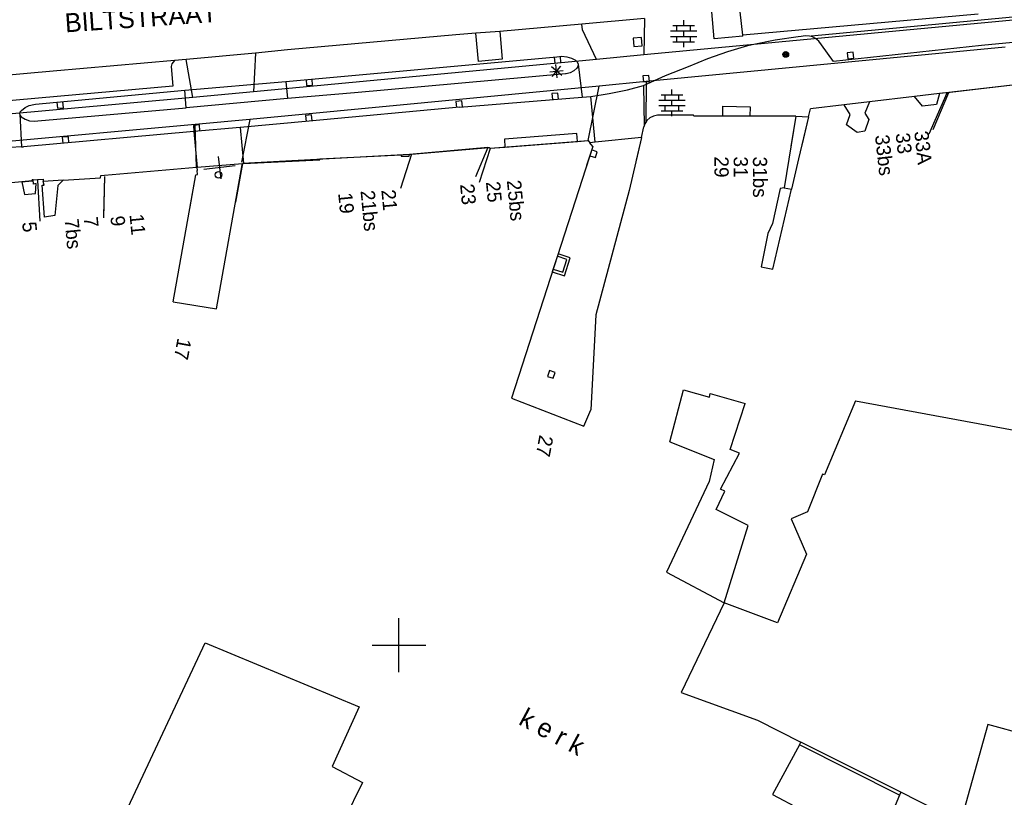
# Model space of a CAD drawing. Header units: millimetres. Extents: x 135944 to 142000, y 454200 to 456692.
# Tile 145 of 185: x 137172 to 137245, y 456289 to 456347. Entities that reach past the tile are written whole.
import ezdxf
from ezdxf.enums import TextEntityAlignment as Align

# ---------------------------------------------------------------- set-up
doc = ezdxf.new("R2010")
doc.units = ezdxf.units.MM
doc.layers.add('TotaalGBKN2013_Bistad', color=251, linetype='Continuous')
doc.layers.add('TotaalGBKN2013X$0$DELETE-LEVEL', color=251, linetype='Continuous')
doc.styles.add('TotaalGBKN2013X$0$GBKN binnenstad 2009$0$Standard', font='txt')

msp = doc.modelspace()

# ---------------------------------------------------------------- linework, layer by layer
at = {"layer": 'TotaalGBKN2013_Bistad'}
for p, q in [((137256.626, 456347.699), (137239.616, 456346.133)), ((137239.616, 456346.133), (137230.64, 456345.27)), ((137218.025, 456345.191), (137217.407, 456345.137)), ((137217.407, 456345.137), (137217.461, 456344.519)), ((137218.079, 456344.573), (137218.025, 456345.191)), ((137226.252, 456344.67), (137227.957, 456345)), ((137227.957, 456345), (137229.676, 456345.251)), ((137229.676, 456345.251), (137229.891, 456345.277)), ((137229.891, 456345.277), (137230.211, 456345.327)), ((137230.211, 456345.327), (137230.533, 456345.298)), ((137230.533, 456345.298), (137230.64, 456345.27)), ((137230.684, 456345.255), (137230.64, 456345.27)), ((137230.976, 456345.111), (137230.684, 456345.255)), ((137231.223, 456344.9), (137230.976, 456345.111)), ((137253.122, 456345.547), (137243.315, 456344.591)), ((137217.461, 456344.519), (137218.079, 456344.573)), ((137224.439, 456344.139), (137225.939, 456344.587)), ((137225.939, 456344.587), (137226.252, 456344.67)), ((137231.412, 456344.635), (137231.223, 456344.9)), ((137232.307, 456343.388), (137231.412, 456344.635)), ((137243.315, 456344.591), (137232.307, 456343.388)), ((137191.584, 456341.914), (137211.747, 456343.739)), ((137211.551, 456343.73), (137211.592, 456343.282)), ((137211.747, 456343.739), (137212.114, 456343.788)), ((137212.041, 456343.324), (137211.999, 456343.772)), ((137212.114, 456343.788), (137212.483, 456343.757)), ((137212.483, 456343.757), (137212.837, 456343.648)), ((137212.837, 456343.648), (137213.124, 456343.49)), ((137213.124, 456343.49), (137213.251, 456343.371)), ((137221.518, 456343.016), (137222.964, 456343.615)), ((137222.964, 456343.615), (137224.439, 456344.139)), ((137233.779, 456344.086), (137233.331, 456344.044)), ((137233.331, 456344.044), (137233.373, 456343.596)), ((137233.373, 456343.596), (137233.821, 456343.638)), ((137233.821, 456343.638), (137233.779, 456344.086)), ((137212.107, 456342.353), (137211.337, 456342.993)), ((137211.402, 456342.288), (137212.042, 456343.058)), ((137211.592, 456343.282), (137212.041, 456343.324)), ((137211.768, 456342.175), (137211.676, 456343.171)), ((137213.219, 456342.902), (137213, 456342.697)), ((137213.297, 456343.037), (137213.219, 456342.902)), ((137213.251, 456343.371), (137213.313, 456343.208)), ((137213.315, 456343.191), (137213.297, 456343.037)), ((137213.313, 456343.208), (137213.315, 456343.191)), ((137213.315, 456343.191), (137213.618, 456340.745)), ((137219.826, 456342.347), (137221.518, 456343.016)), ((137193.095, 456342.051), (137193.136, 456341.603)), ((137193.585, 456341.645), (137193.543, 456342.093)), ((137212.386, 456342.487), (137196.701, 456341.069)), ((137211.224, 456342.627), (137212.22, 456342.719)), ((137212.441, 456342.49), (137212.386, 456342.487)), ((137212.734, 456342.556), (137212.441, 456342.49)), ((137213, 456342.697), (137212.734, 456342.556)), ((137218.576, 456342.366), (137218.128, 456342.324)), ((137218.128, 456342.324), (137218.17, 456341.876)), ((137218.176, 456341.605), (137219.826, 456342.347)), ((137218.618, 456341.918), (137218.576, 456342.366)), ((137184.085, 456341.265), (137191.584, 456341.914)), ((137191.584, 456341.914), (137191.712, 456340.644)), ((137193.136, 456341.603), (137193.585, 456341.645)), ((137215.635, 456341.009), (137216.99, 456341.29)), ((137216.99, 456341.29), (137218.176, 456341.605)), ((137218.17, 456341.876), (137218.618, 456341.918)), ((137218.176, 456341.605), (137218.225, 456338.604)), ((137248.421, 456341.981), (137240.88, 456341.092)), ((137172.989, 456340.215), (137184.085, 456341.265)), ((137184.191, 456339.964), (137184.085, 456341.265)), ((137191.712, 456340.644), (137184.191, 456339.964)), ((137196.701, 456341.069), (137191.712, 456340.644)), ((137204.491, 456340.001), (137213.618, 456340.745)), ((137211.812, 456341.051), (137211.363, 456341.009)), ((137211.363, 456341.009), (137211.405, 456340.561)), ((137211.853, 456340.603), (137211.812, 456341.051)), ((137213.618, 456340.745), (137214.266, 456340.806)), ((137214.266, 456340.806), (137215.635, 456341.009)), ((137214.586, 456337.397), (137214.266, 456340.806)), ((137238.324, 456340.791), (137234.989, 456340.398)), ((137240.18, 456341.009), (137238.324, 456340.791)), ((137238.924, 456340.07), (137238.324, 456340.791)), ((137239.726, 456338.335), (137240.882, 456341.103)), ((137240.18, 456341.009), (137239.969, 456340.191)), ((137240.88, 456341.092), (137240.18, 456341.009)), ((137171.951, 456339.764), (137172.216, 456339.982)), ((137172.216, 456339.982), (137172.524, 456340.132)), ((137172.524, 456340.132), (137172.859, 456340.207)), ((137172.859, 456340.207), (137172.989, 456340.215)), ((137173.157, 456338.985), (137184.191, 456339.964)), ((137174.579, 456340.365), (137174.62, 456339.917)), ((137174.62, 456339.917), (137175.069, 456339.959)), ((137175.069, 456339.959), (137175.027, 456340.407)), ((137204.491, 456340.001), (137193.321, 456338.961)), ((137204.675, 456340.467), (137204.227, 456340.425)), ((137204.227, 456340.425), (137204.269, 456339.977)), ((137204.717, 456340.019), (137204.675, 456340.467)), ((137224.07, 456339.334), (137224.08, 456340.08)), ((137224.08, 456340.08), (137226.11, 456340.03)), ((137226.11, 456340.03), (137226.09, 456339.338)), ((137230.446, 456339.276), (137230.591, 456339.879)), ((137233.106, 456340.176), (137230.591, 456339.879)), ((137234.989, 456340.398), (137233.106, 456340.176)), ((137233.548, 456339.458), (137233.106, 456340.176)), ((137234.989, 456340.398), (137234.644, 456339.56)), ((137239.969, 456340.191), (137238.924, 456340.07)), ((137171.811, 456339.487), (137171.853, 456339.655)), ((137171.811, 456339.487), (137171.951, 456337.052)), ((137171.811, 456339.487), (137171.843, 456339.376)), ((137171.843, 456339.376), (137171.908, 456339.282)), ((137171.853, 456339.655), (137171.951, 456339.764)), ((137171.908, 456339.282), (137172.207, 456339.099)), ((137172.207, 456339.099), (137172.539, 456338.988)), ((137193.507, 456339.427), (137193.059, 456339.386)), ((137193.059, 456339.386), (137193.1, 456338.938)), ((137193.548, 456338.978), (137193.507, 456339.427)), ((137218.658, 456339.208), (137218.439, 456339.007)), ((137218.922, 456339.342), (137218.658, 456339.208)), ((137219.213, 456339.402), (137218.922, 456339.342)), ((137221.887, 456339.399), (137219.213, 456339.402)), ((137221.912, 456339.329), (137221.887, 456339.399)), ((137229.502, 456339.345), (137221.912, 456339.329)), ((137229.502, 456339.345), (137228.635, 456334.003)), ((137229.502, 456339.345), (137230.446, 456339.276)), ((137230.446, 456339.276), (137229.699, 456336.162)), ((137233.27, 456338.686), (137233.548, 456339.458)), ((137234.644, 456339.56), (137234.941, 456339.075)), ((137172.539, 456338.988), (137172.888, 456338.956)), ((137172.888, 456338.956), (137173.157, 456338.985)), ((137185.166, 456338.685), (137184.718, 456338.645)), ((137184.718, 456338.645), (137184.758, 456338.197)), ((137188.208, 456338.503), (137184.751, 456338.194)), ((137185.206, 456338.237), (137185.166, 456338.685)), ((137193.321, 456338.961), (137188.208, 456338.503)), ((137188.208, 456338.503), (137188.444, 456335.824)), ((137218.025, 456337.738), (137218.212, 456338.553)), ((137218.225, 456338.604), (137218.212, 456338.553)), ((137218.281, 456338.756), (137218.225, 456338.604)), ((137218.439, 456339.007), (137218.281, 456338.756)), ((137234.067, 456338.118), (137233.27, 456338.686)), ((137234.941, 456339.075), (137234.625, 456338.226)), ((137184.751, 456338.194), (137172.091, 456337.061)), ((137175.426, 456337.805), (137174.978, 456337.765)), ((137174.978, 456337.765), (137175.018, 456337.317)), ((137175.466, 456337.357), (137175.426, 456337.805)), ((137184.751, 456338.194), (137184.994, 456335.516)), ((137218.025, 456337.738), (137214.586, 456337.397)), ((137218.025, 456337.738), (137217.121, 456333.805)), ((137234.625, 456338.226), (137234.067, 456338.118)), ((137171.951, 456337.052), (137171.12, 456336.999)), ((137171.951, 456337.052), (137172.091, 456337.061)), ((137200.93, 456336.5), (137206.717, 456337.008)), ((137206.784, 456336.93), (137205.966, 456334.39)), ((137206.717, 456337.008), (137206.752, 456336.943)), ((137206.752, 456336.943), (137206.783, 456336.945)), ((137206.783, 456336.945), (137214.065, 456337.518)), ((137214.403, 456337.085), (137208.363, 456318.366)), ((137214.065, 456337.518), (137214.19, 456337.358)), ((137214.586, 456337.397), (137214.19, 456337.358)), ((137214.403, 456337.085), (137214.19, 456337.358)), ((137186.568, 456336.331), (137186.772, 456334.679)), ((137194.12, 456336.16), (137200.159, 456336.464)), ((137200.93, 456336.5), (137200.112, 456333.96)), ((137200.159, 456336.464), (137200.174, 456336.354)), ((137200.174, 456336.354), (137200.773, 456336.353)), ((137200.773, 456336.353), (137200.788, 456336.488)), ((137200.788, 456336.488), (137200.93, 456336.5)), ((137214.182, 456336.395), (137214.611, 456336.258)), ((137214.748, 456336.687), (137214.319, 456336.823)), ((137214.611, 456336.258), (137214.748, 456336.687)), ((137178.124, 456334.956), (137184.943, 456335.537)), ((137184.943, 456335.537), (137184.98, 456335.54)), ((137184.982, 456335.515), (137184.943, 456335.537)), ((137184.98, 456335.54), (137184.982, 456335.515)), ((137184.994, 456335.516), (137184.982, 456335.515)), ((137184.982, 456335.515), (137185.002, 456335.299)), ((137188.363, 456335.78), (137184.994, 456335.516)), ((137187.834, 456335.649), (137185.506, 456335.361)), ((137186.45, 456325.01), (137188.35, 456335.706)), ((137188.35, 456335.706), (137188.363, 456335.78)), ((137188.363, 456335.78), (137188.37, 456335.82)), ((137188.444, 456335.824), (137188.37, 456335.82)), ((137188.444, 456335.824), (137194.12, 456336.075)), ((137194.12, 456336.075), (137194.12, 456336.16)), ((137229.699, 456336.162), (137229.175, 456333.896)), ((137175.052, 456334.566), (137177.823, 456334.754)), ((137177.823, 456334.754), (137177.838, 456334.932)), ((137177.838, 456334.932), (137178.124, 456334.956)), ((137178.114, 456334.859), (137178.031, 456331.784)), ((137183.22, 456325.53), (137184.9, 456334.96)), ((137184.9, 456334.96), (137185.03, 456335)), ((137185.03, 456335), (137185.002, 456335.299)), ((137171.97, 456334.455), (137169.946, 456334.256)), ((137171.97, 456334.455), (137172.748, 456334.532)), ((137171.97, 456334.455), (137172.157, 456333.516)), ((137172.728, 456334.602), (137172.822, 456334.606)), ((137172.748, 456334.532), (137172.728, 456334.602)), ((137172.822, 456334.606), (137173.124, 456334.62)), ((137172.838, 456334.269), (137172.822, 456334.606)), ((137173.029, 456334.34), (137172.838, 456334.269)), ((137172.978, 456333.586), (137173.029, 456334.34)), ((137173.124, 456334.62), (137173.558, 456334.64)), ((137173.128, 456334.556), (137173.303, 456331.516)), ((137173.474, 456334.193), (137173.621, 456334.212)), ((137173.653, 456331.829), (137173.474, 456334.193)), ((137173.558, 456334.64), (137173.565, 456334.466)), ((137175.052, 456334.566), (137173.565, 456334.466)), ((137173.621, 456334.212), (137173.565, 456334.466)), ((137174.633, 456334.18), (137174.423, 456331.95)), ((137175.052, 456334.566), (137174.633, 456334.18)), ((137228.635, 456334.003), (137228.33, 456333.949)), ((137228.635, 456334.003), (137229.175, 456333.896)), ((137172.157, 456333.516), (137172.978, 456333.586)), ((137217.121, 456333.805), (137214.64, 456324.558)), ((137228.33, 456333.949), (137227.773, 456331.36)), ((137227.799, 456327.951), (137229.175, 456333.896)), ((137174.423, 456331.95), (137173.653, 456331.829)), ((137227.773, 456331.36), (137227.416, 456330.618)), ((137227.416, 456330.618), (137226.916, 456328.124)), ((137212.487, 456328.686), (137211.772, 456328.915)), ((137212.178, 456327.728), (137212.487, 456328.686)), ((137226.916, 456328.124), (137227.799, 456327.951)), ((137211.463, 456327.957), (137212.178, 456327.728)), ((137183.22, 456325.53), (137186.45, 456325.01)), ((137214.64, 456324.558), (137214.275, 456317.5)), ((137211.186, 456320.416), (137211.048, 456319.988)), ((137211.614, 456320.278), (137211.186, 456320.416)), ((137211.476, 456319.85), (137211.614, 456320.278)), ((137211.048, 456319.988), (137211.476, 456319.85)), ((137220.129, 456315.131), (137221.163, 456318.997)), ((137221.163, 456318.997), (137223.077, 456318.452)), ((137223.077, 456318.452), (137223.149, 456318.704)), ((137223.149, 456318.704), (137225.733, 456317.969)), ((137208.363, 456318.366), (137213.743, 456316.28)), ((137224.633, 456314.55), (137225.733, 456317.969)), ((137233.948, 456318.175), (137231.645, 456312.664)), ((137233.948, 456318.175), (137248.081, 456315.563)), ((137213.743, 456316.28), (137214.275, 456317.5)), ((137220.129, 456315.131), (137223.425, 456313.817)), ((137223.911, 456311.613), (137225.313, 456314.282)), ((137225.313, 456314.282), (137224.633, 456314.55)), ((137223.425, 456313.817), (137223.073, 456312.173)), ((137223.073, 456312.173), (137219.886, 456305.438)), ((137231.499, 456312.721), (137230.383, 456309.905)), ((137231.645, 456312.664), (137231.499, 456312.721)), ((137223.572, 456310.084), (137224.228, 456311.46)), ((137224.228, 456311.46), (137223.911, 456311.613)), ((137225.958, 456308.902), (137223.572, 456310.084)), ((137230.383, 456309.905), (137229.167, 456309.385)), ((137229.167, 456309.385), (137230.308, 456306.756)), ((137224.177, 456303.138), (137225.958, 456308.902)), ((137230.308, 456306.756), (137228.146, 456301.65)), ((137219.886, 456305.438), (137224.177, 456303.138)), ((137224.177, 456303.138), (137220.971, 456296.479)), ((137228.146, 456301.65), (137224.177, 456303.138)), ((137200, 456300), (137200, 456302)), ((137179.502, 456287.157), (137185.598, 456300.182)), ((137185.598, 456300.182), (137197.041, 456295.423)), ((137198, 456300), (137200, 456300)), ((137200, 456300), (137202, 456300)), ((137200, 456298), (137200, 456300)), ((137220.971, 456296.479), (137226.648, 456294.429)), ((137197.041, 456295.423), (137195.039, 456290.971)), ((137226.648, 456294.429), (137229.889, 456292.8)), ((137243.785, 456294.109), (137241.734, 456286.826)), ((137246.747, 456293.293), (137243.785, 456294.109)), ((137229.773, 456292.586), (137227.776, 456288.903)), ((137229.773, 456292.586), (137229.889, 456292.8)), ((137237.207, 456288.852), (137229.773, 456292.586)), ((137237.302, 456289.076), (137229.889, 456292.8)), ((137195.039, 456290.971), (137197.29, 456289.788)), ((137197.29, 456289.788), (137195.699, 456286.558)), ((137227.776, 456288.903), (137229.819, 456287.817)), ((137237.207, 456288.852), (137234.007, 456281.287)), ((137237.302, 456289.076), (137237.207, 456288.852)), ((137241.734, 456286.826), (137237.302, 456289.076))]:
    msp.add_line(p, q, dxfattribs=at)
for centre, radius in [((137228.754, 456343.928), 0.215), ((137228.754, 456343.928), 0.155), ((137228.754, 456343.928), 0.095), ((137228.754, 456343.928), 0.035), ((137186.59, 456334.968), 0.25)]:
    msp.add_circle(centre, radius, dxfattribs=at)
msp.add_3dface([(137211.833, 456329.105), (137211.401, 456327.766), (137212.306, 456327.474), (137212.738, 456328.813)], dxfattribs=at)
at = {"layer": 'TotaalGBKN2013X$0$DELETE-LEVEL'}
for p, q in [((137271.238, 456348.83), (137244.874, 456346.399)), ((137218.245, 456346.599), (137213.601, 456346.186)), ((137218.245, 456346.599), (137218.211, 456343.902)), ((137221.167, 456346.067), (137221.167, 456346.467)), ((137223.443, 456345.073), (137223.267, 456347.084)), ((137225.556, 456345.353), (137225.366, 456347.081)), ((137243.06, 456346.917), (137225.556, 456345.353)), ((137213.601, 456346.186), (137207.502, 456345.639)), ((137213.641, 456345.762), (137213.601, 456346.186)), ((137214.694, 456343.542), (137213.641, 456345.762)), ((137244.874, 456346.399), (137218.211, 456343.902)), ((137220.367, 456346.067), (137221.967, 456346.067)), ((137220.667, 456345.667), (137220.667, 456346.067)), ((137221.667, 456345.667), (137221.667, 456346.067)), ((137204.219, 456345.391), (137191.716, 456344.254)), ((137205.71, 456345.494), (137204.219, 456345.391)), ((137207.502, 456345.639), (137205.71, 456345.494)), ((137205.919, 456343.399), (137205.71, 456345.494)), ((137207.502, 456345.639), (137207.666, 456343.564)), ((137220.187, 456345.667), (137222.147, 456345.667)), ((137220.187, 456345.267), (137222.147, 456345.267)), ((137220.667, 456344.867), (137220.667, 456345.267)), ((137221.167, 456345.267), (137221.167, 456345.667)), ((137221.667, 456344.867), (137221.667, 456345.267)), ((137225.563, 456345.285), (137223.443, 456345.073)), ((137225.563, 456345.285), (137225.556, 456345.353)), ((137191.716, 456344.254), (137189.343, 456344.019)), ((137245.072, 456344.456), (137218.391, 456341.9)), ((137220.367, 456344.867), (137221.967, 456344.867)), ((137221.167, 456344.467), (137221.167, 456344.867)), ((137184.175, 456343.552), (137183.311, 456343.477)), ((137189.343, 456344.019), (137184.175, 456343.552)), ((137184.69, 456340.712), (137184.175, 456343.552)), ((137189.343, 456344.019), (137189.2, 456341.139)), ((137214.694, 456343.542), (137189.2, 456341.139)), ((137207.666, 456343.564), (137205.919, 456343.399)), ((137218.211, 456343.902), (137214.694, 456343.542)), ((137183.311, 456343.477), (137174.306, 456342.672)), ((137183.122, 456343.227), (137183.071, 456343.024)), ((137183.071, 456343.024), (137183.191, 456341.577)), ((137183.311, 456343.477), (137183.122, 456343.227)), ((137174.306, 456342.672), (137165.223, 456341.863)), ((137183.191, 456341.577), (137165.673, 456340.008)), ((137214.876, 456341.564), (137188.916, 456339.075)), ((137214.065, 456337.518), (137214.876, 456341.564)), ((137218.391, 456341.9), (137214.876, 456341.564)), ((137218.391, 456341.9), (137218.346, 456338.859)), ((137220.298, 456340.925), (137220.298, 456341.325)), ((137248.352, 456341.973), (137240.746, 456341.076)), ((137184.69, 456340.712), (137153.031, 456337.855)), ((137189.2, 456341.139), (137184.69, 456340.712)), ((137219.498, 456340.925), (137221.098, 456340.925)), ((137219.798, 456340.525), (137219.798, 456340.925)), ((137220.798, 456340.525), (137220.798, 456340.925)), ((137238.324, 456340.791), (137234.989, 456340.398)), ((137240.18, 456341.009), (137238.324, 456340.791)), ((137238.924, 456340.07), (137238.324, 456340.791)), ((137239.411, 456338.013), (137240.746, 456341.07)), ((137240.18, 456341.009), (137239.969, 456340.191)), ((137240.746, 456341.076), (137240.18, 456341.009)), ((137219.318, 456340.525), (137221.278, 456340.525)), ((137219.318, 456340.125), (137221.278, 456340.125)), ((137219.798, 456339.725), (137219.798, 456340.125)), ((137220.298, 456340.125), (137220.298, 456340.525)), ((137220.798, 456339.725), (137220.798, 456340.125)), ((137224.07, 456339.334), (137224.08, 456340.08)), ((137224.08, 456340.08), (137226.11, 456340.03)), ((137226.11, 456340.03), (137226.09, 456339.338)), ((137230.446, 456339.276), (137230.591, 456339.879)), ((137233.106, 456340.176), (137230.591, 456339.879)), ((137234.989, 456340.398), (137233.106, 456340.176)), ((137233.548, 456339.458), (137233.106, 456340.176)), ((137234.989, 456340.398), (137234.644, 456339.56)), ((137239.969, 456340.191), (137238.924, 456340.07)), ((137218.658, 456339.208), (137218.439, 456339.007)), ((137218.922, 456339.342), (137218.658, 456339.208)), ((137219.213, 456339.402), (137218.922, 456339.342)), ((137221.887, 456339.399), (137219.213, 456339.402)), ((137219.498, 456339.725), (137221.098, 456339.725)), ((137220.298, 456339.325), (137220.298, 456339.725)), ((137221.912, 456339.329), (137221.887, 456339.399)), ((137229.502, 456339.345), (137221.912, 456339.329)), ((137229.502, 456339.345), (137229.137, 456337.096)), ((137229.502, 456339.345), (137230.446, 456339.276)), ((137230.446, 456339.276), (137229.94, 456337.168)), ((137233.27, 456338.686), (137233.548, 456339.458)), ((137234.644, 456339.56), (137234.941, 456339.075)), ((137184.849, 456338.706), (137150.95, 456335.639)), ((137188.916, 456339.075), (137184.849, 456338.706)), ((137184.943, 456335.537), (137184.849, 456338.706)), ((137188.916, 456339.075), (137188.302, 456335.903)), ((137218.025, 456337.738), (137218.212, 456338.553)), ((137218.225, 456338.604), (137218.212, 456338.553)), ((137218.281, 456338.756), (137218.225, 456338.604)), ((137218.346, 456338.859), (137218.281, 456338.756)), ((137218.439, 456339.007), (137218.346, 456338.859)), ((137234.067, 456338.118), (137233.27, 456338.686)), ((137234.941, 456339.075), (137234.625, 456338.226)), ((137213.221, 456338.054), (137207.838, 456337.631)), ((137207.838, 456337.631), (137207.885, 456337.032)), ((137213.268, 456337.455), (137213.221, 456338.054)), ((137218.025, 456337.738), (137214.586, 456337.397)), ((137218.025, 456337.738), (137217.64, 456336.061)), ((137234.625, 456338.226), (137234.067, 456338.118)), ((137206.612, 456336.999), (137200.788, 456336.488)), ((137206.612, 456336.999), (137205.695, 456334.813)), ((137206.612, 456336.999), (137206.717, 456337.008)), ((137206.717, 456337.008), (137206.752, 456336.943)), ((137206.752, 456336.943), (137207.885, 456337.032)), ((137207.885, 456337.032), (137213.268, 456337.455)), ((137213.268, 456337.455), (137214.065, 456337.518)), ((137214.403, 456337.085), (137213.948, 456335.676)), ((137214.065, 456337.518), (137214.19, 456337.358)), ((137214.586, 456337.397), (137214.19, 456337.358)), ((137214.403, 456337.085), (137214.19, 456337.358)), ((137200.788, 456336.488), (137188.37, 456335.818)), ((137178.124, 456334.956), (137184.943, 456335.537)), ((137184.98, 456335.54), (137184.943, 456335.537)), ((137184.982, 456335.515), (137184.98, 456335.54)), ((137184.982, 456335.515), (137185.002, 456335.299)), ((137188.37, 456335.818), (137187.86, 456332.949)), ((137175.052, 456334.566), (137177.823, 456334.754)), ((137177.823, 456334.754), (137177.838, 456334.932)), ((137177.838, 456334.932), (137178.124, 456334.956)), ((137178.114, 456334.859), (137178.035, 456331.922)), ((137184.479, 456332.596), (137184.9, 456334.96)), ((137184.9, 456334.96), (137185.03, 456335)), ((137185.03, 456335), (137185.002, 456335.299)), ((137171.97, 456334.455), (137169.946, 456334.256)), ((137172.748, 456334.532), (137171.97, 456334.455)), ((137171.97, 456334.455), (137172.157, 456333.516)), ((137172.822, 456334.606), (137172.728, 456334.602)), ((137172.728, 456334.602), (137172.748, 456334.532)), ((137172.822, 456334.606), (137173.174, 456334.622)), ((137172.838, 456334.269), (137172.822, 456334.606)), ((137173.029, 456334.34), (137172.838, 456334.269)), ((137172.978, 456333.586), (137173.029, 456334.34)), ((137173.128, 456334.556), (137173.303, 456331.516)), ((137173.174, 456334.622), (137173.558, 456334.64)), ((137173.474, 456334.193), (137173.621, 456334.212)), ((137173.653, 456331.829), (137173.474, 456334.193)), ((137173.558, 456334.64), (137173.565, 456334.466)), ((137175.052, 456334.566), (137173.565, 456334.466)), ((137173.621, 456334.212), (137173.565, 456334.466)), ((137174.633, 456334.18), (137174.423, 456331.95)), ((137175.052, 456334.566), (137174.633, 456334.18)), ((137172.157, 456333.516), (137172.978, 456333.586)), ((137174.423, 456331.95), (137173.653, 456331.829))]:
    msp.add_line(p, q, dxfattribs=at)

# ---------------------------------------------------------------- texts
at = {"layer": 'TotaalGBKN2013_Bistad', "style": 'TotaalGBKN2013X$0$GBKN binnenstad 2009$0$Standard'}
msp.add_text('BILTSTRAAT', height=1.4, rotation=3.9974, dxfattribs=at).set_placement((137175.216, 456345.561))
for s, rotation, p in [('33bs', 276.2579, (137235.911, 456337.958)), ('33', 276.2579, (137237.444, 456338.095)), ('33A', 276.2579, (137238.829, 456338.24)), ('29', 270.1314, (137223.982, 456336.339)), ('31', 270.1314, (137225.412, 456336.336)), ('31bs', 270.1314, (137226.842, 456336.332)), ('23', 275.4107, (137205.068, 456334.308)), ('25', 275.3987, (137206.99, 456334.488)), ('25bs', 275.4107, (137208.548, 456334.591)), ('19', 275.4107, (137196.007, 456333.648)), ('21bs', 275.4107, (137197.669, 456333.826)), ('21', 275.4107, (137199.215, 456333.878)), ('7', 275.4107, (137177.083, 456331.859)), ('9', 275.3987, (137179.074, 456331.927)), ('11', 275.4107, (137180.497, 456332.061)), ('5', 275.4107, (137172.513, 456331.488)), ('7bs', 275.4107, (137175.661, 456331.724))]:
    msp.add_text(s, height=1.054, rotation=rotation, dxfattribs=at).set_placement(p, align=Align.MIDDLE_LEFT)
for s, p in [('17', (137183.782, 456321.244)), ('27', (137210.684, 456314.035))]:
    msp.add_text(s, height=1.054, rotation=259.4479, dxfattribs=at).set_placement(p, align=Align.MIDDLE_RIGHT)
msp.add_text('k e r k', height=1.4, rotation=331.79837, dxfattribs=at).set_placement((137211.408, 456293.593), align=Align.MIDDLE)

doc.saveas('drawing.dxf')
